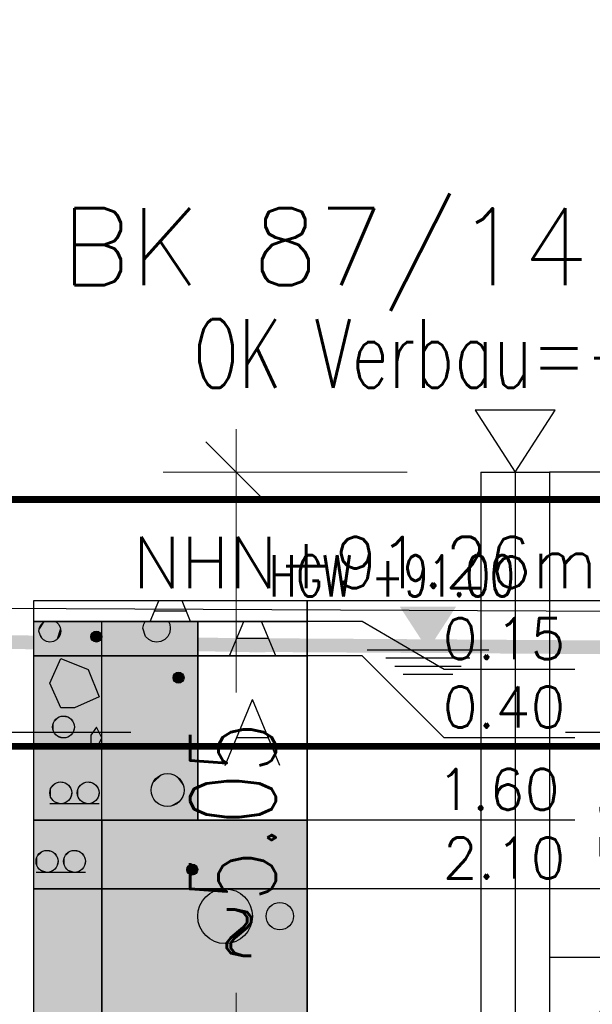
# Model space of a CAD drawing. Header units: metres. Extents: x 3458045 to 3462392, y 5482308 to 5484762.
# Tile 198 of 256: x 3460015.26 to 3460019.44, y 5483998.1 to 5484005.29. Entities that reach past the tile are written whole.
import ezdxf
from ezdxf.enums import TextEntityAlignment as Align

# ---------------------------------------------------------------- set-up
doc = ezdxf.new("R2010")
doc.units = ezdxf.units.M
doc.header["$PDMODE"] = 3
doc.header["$PDSIZE"] = 0.1
for name, pattern in [('AUSGEZOGEN', [2, 1, 1]), ('VERDECKT', [9.525, 6.35, -3.175]), ('VERDECKT2', [4.7625, 3.175, -1.5875])]:
    doc.linetypes.add(name, pattern=pattern)
doc.layers.get('0').update_dxf_attribs({"linetype": 'CONTINUOUS'})
doc.layers.get('DEFPOINTS').update_dxf_attribs({"linetype": 'CONTINUOUS'})
for name, color, linetype in [('-SP_VERM', 1, 'CONTINUOUS'), ('BAUER_BK 2014', 1, 'CONTINUOUS'), ('SP_BAUGRUBE-Schottertragschicht-Sohle', 7, 'AUSGEZOGEN'), ('SP_BAUGRUBE-TEXT', 210, 'AUSGEZOGEN'), ('SP_BAUGRUBE-UWB-Sohle', 1, 'AUSGEZOGEN'), ('SP_BAUGRUBE-VERBAU', 210, 'AUSGEZOGEN'), ('SP_Bestand_HK', 250, 'CONTINUOUS'), ('SP_Bestand_Text', 250, 'CONTINUOUS'), ('SP_GELÄNDE-BESTAND', 251, 'CONTINUOUS'), ('SP_GRADIENTE', 3, 'CONTINUOUS'), ('SP_HW10', 170, 'VERDECKT'), ('SP_HW100', 170, 'VERDECKT'), ('SP_VERM', 1, 'CONTINUOUS')]:
    doc.layers.add(name, color=color, linetype=linetype)
doc.layers.add('SP_Höhenplan-Beschriftung-Linien', color=2, linetype='CONTINUOUS', lineweight=25)
doc.styles.add('ROMANS', font='ROMANS')
doc.styles.add('SP_F', font='romans.shx', dxfattribs={"width": 0.7, "bigfont": 'sp_f.shx'})
doc.linetypes.add('ZICKZACK', pattern='A,0.00254,-5.08,[131,ltypeshp.shx,S=5.08,R=0,X=-5.08,Y=0],-10.16,[131,ltypeshp.shx,S=5.08,R=180,X=5.08,Y=0],-5.08', length=20.32254)
doc.dimstyles.new('SOFI18$0', dxfattribs={"dimtxt": 1.8, "dimasz": 0.18, "dimexe": 0.9, "dimexo": 0.625, "dimgap": 0.486, "dimtad": 1, "dimdec": 3, "dimrnd": 0.001, "dimzin": 1, "dimdsep": 46, "dimtxsty": 'SP_F', "dimblk1": 'SOF_BEMSTR1', "dimblk2": 'SOF_BEMSTR2', "dimsah": 1, "dimcen": 1.8, "dimse1": 1, "dimse2": 1, "dimclrd": 1, "dimclre": 1, "dimclrt": 7, "dimaunit": 2, "dimazin": 0, "dimtfac": 1, "dimtdec": 3, "dimtmove": 0, "dimatfit": 3, "dimfxl": 1, "dimtolj": 1, "dimtzin": 0, "dimlwd": 0, "dimlwe": 0, "dimarcsym": 0})
doc.dimstyles.new('SOFI25$0', dxfattribs={"dimtxt": 2.5, "dimasz": 0.25, "dimexe": 0.9, "dimexo": 0.625, "dimgap": 0.675, "dimtad": 1, "dimdec": 3, "dimrnd": 0.001, "dimzin": 1, "dimdsep": 46, "dimtxsty": 'SP_F', "dimblk1": 'SOF_BEMSTR1', "dimblk2": 'SOF_BEMSTR2', "dimsah": 1, "dimcen": 2.5, "dimse1": 1, "dimse2": 1, "dimclrd": 1, "dimclre": 1, "dimclrt": 1, "dimaunit": 2, "dimadec": 3, "dimazin": 0, "dimtfac": 1, "dimtdec": 3, "dimtmove": 0, "dimatfit": 3, "dimfxl": 1, "dimtolj": 1, "dimtzin": 0, "dimlwd": 0, "dimlwe": 0, "dimarcsym": 0})

# ---------------------------------------------------------------- blocks, each defined once
blk = doc.blocks.new('HGW')
at = {"layer": 'SP_Bestand_HK'}
for points in [[(-0.493, 0), (0.493, 0)], [(-0.3407, -0.0664), (0.3407, -0.0664)], [(-0.2692, -0.1328), (0.2692, -0.1328)], [(-0.201, -0.1993), (0.201, -0.1993)]]:
    blk.add_lwpolyline(points, dxfattribs=at)
blk = doc.blocks.new('SOF_LEVELMARK_RAW')
at = {"color": 0, "linetype": 'Continuous'}
blk.add_solid([(0, 0), (0.65, 1), (-0.65, 1)], dxfattribs=at)
blk = doc.blocks.new('SOF_LEVELMARK_FINISHED')
at = {"color": 0, "linetype": 'Continuous'}
for p, q in [((0, 0), (-0.65, 1)), ((-0.65, 1), (0.65, 1)), ((0.65, 1), (0, 0))]:
    blk.add_line(p, q, dxfattribs=at)
blk = doc.blocks.new('SOF_BEMSTR2')
at = {"color": 0, "linetype": 'ByBlock', "lineweight": -2}
for p, q in [((0, -20), (0, 8.5)), ((3.535, 3.535), (-3.535, -3.535)), ((-5, 0), (5, 0))]:
    blk.add_line(p, q, dxfattribs=at)
blk = doc.blocks.new('SOF_BEMSTR1')
at = {"color": 0, "linetype": 'ByBlock', "lineweight": -2}
for p, q in [((0, 20), (0, -8.5)), ((3.535, 3.535), (-3.535, -3.535)), ((-5, 0), (5, 0))]:
    blk.add_line(p, q, dxfattribs=at)
blk = doc.blocks.new('*D315')
at = {"layer": '-SP_VERM', "color": 1, "linetype": 'AUSGEZOGEN', "lineweight": 0, "transparency": 16777216}
for p, q in [((3460016.8374, 5484001.9248), (3460016.8374, 5484000.379)), ((3460016.8374, 5483997.0093), (3460016.8374, 5483998.1873))]:
    blk.add_line(p, q, dxfattribs=at)
at = {"layer": 'DEFPOINTS', "color": 0, "linetype": 'AUSGEZOGEN', "transparency": 16777216}
for p in [(3460018.907, 5484001.9873), (3460016.8374, 5483996.9468), (3460018.907, 5483996.9468)]:
    blk.add_point(p, dxfattribs=at)
at = {"layer": '-SP_VERM', "color": 1, "linetype": 'AUSGEZOGEN', "lineweight": 0, "transparency": 16777216, "xscale": 0.0625, "yscale": 0.0625, "zscale": 0.0625}
for name, p, rotation in [('SOF_BEMSTR2', (3460016.8374, 5484001.9873), 90), ('SOF_BEMSTR1', (3460016.8374, 5483996.9468), 270)]:
    blk.add_blockref(name, p, dxfattribs=dict(at, rotation=rotation))
at = {"layer": '-SP_VERM', "color": 1, "linetype": 'AUSGEZOGEN', "transparency": 16777216, "insert": (3460016.8142, 5483999.2832), "char_height": 0.625, "attachment_point": 5, "rotation": 90, "style": 'SP_F'}
blk.add_mtext('\\A1;\\A1;~5.05', dxfattribs=at)
blk = doc.blocks.new('*D331')
at = {"layer": 'DEFPOINTS', "color": 0, "linetype": 'AUSGEZOGEN', "transparency": 16777216}
for p in [(3460020.0721, 5483998.9468), (3460020.2317, 5483998.9468), (3460020.2317, 5483998.4468)]:
    blk.add_point(p, dxfattribs=at)
at = {"layer": 'SP_VERM', "color": 1, "linetype": 'AUSGEZOGEN', "lineweight": 0, "transparency": 16777216}
for p, q in [((3460020.0721, 5483998.9468), (3460020.0721, 5483999.7898)), ((3460020.0721, 5483998.4918), (3460020.0721, 5483998.9018))]:
    blk.add_line(p, q, dxfattribs=at)
at = {"layer": 'SP_VERM', "color": 1, "linetype": 'AUSGEZOGEN', "lineweight": 0, "transparency": 16777216, "xscale": 0.0450000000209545, "yscale": 0.0450000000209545, "zscale": 0.0450000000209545}
for name, p, rotation in [('SOF_BEMSTR2', (3460020.0721, 5483998.9468), 90), ('SOF_BEMSTR1', (3460020.0721, 5483998.4468), 270)]:
    blk.add_blockref(name, p, dxfattribs=dict(at, rotation=rotation))
at = {"layer": 'SP_VERM', "color": 7, "linetype": 'AUSGEZOGEN', "transparency": 16777216, "insert": (3460019.7256, 5483999.3908), "char_height": 0.45, "attachment_point": 5, "rotation": 90, "style": 'SP_F'}
blk.add_mtext('\\A1;\\A1;50{\\H.7x;\\S^ ;}', dxfattribs=at)
blk = doc.blocks.new('*D332')
at = {"layer": 'DEFPOINTS', "color": 0, "linetype": 'AUSGEZOGEN', "transparency": 16777216}
for p in [(3460020.2317, 5483998.4468), (3460020.0721, 5483996.9468), (3460020.2317, 5483996.9468)]:
    blk.add_point(p, dxfattribs=at)
at = {"layer": 'SP_VERM', "color": 1, "linetype": 'AUSGEZOGEN', "lineweight": 0, "transparency": 16777216}
blk.add_line((3460020.0721, 5483998.4018), (3460020.0721, 5483996.9918), dxfattribs=at)
at = {"layer": 'SP_VERM', "color": 1, "linetype": 'AUSGEZOGEN', "lineweight": 0, "transparency": 16777216, "xscale": 0.0450000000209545, "yscale": 0.0450000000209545, "zscale": 0.0450000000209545}
for name, p, rotation in [('SOF_BEMSTR2', (3460020.0721, 5483998.4468), 90), ('SOF_BEMSTR1', (3460020.0721, 5483996.9468), 270)]:
    blk.add_blockref(name, p, dxfattribs=dict(at, rotation=rotation))
at = {"layer": 'SP_VERM', "color": 7, "linetype": 'AUSGEZOGEN', "transparency": 16777216, "insert": (3460019.7256, 5483997.6968), "char_height": 0.45, "attachment_point": 5, "rotation": 90, "style": 'SP_F'}
blk.add_mtext('\\A1;\\A1;1.50{\\H.7x;\\S^ ;}', dxfattribs=at)

msp = doc.modelspace()

# ---------------------------------------------------------------- linework, layer by layer
at = {"color": 1}
for p, q in [((3460019.2986, 5483998.4468), (3460019.1256, 5483998.4468)), ((3460019.1256, 5483998.4468), (3460019.1256, 5483996.9468))]:
    msp.add_line(p, q, dxfattribs=at)
at = {"layer": 'BAUER_BK 2014', "color": 7, "linetype": 'Continuous'}
for points in [[(3460017.3572, 5484000.8971), (3460017.3572, 5484001.0471), (3460015.3572, 5484001.0471), (3460015.3572, 5484000.8971), (3460017.3572, 5484000.8971)], [(3460017.3572, 5484000.8971), (3460017.3572, 5484001.0471), (3460015.3572, 5484001.0471), (3460015.3572, 5484000.8971), (3460017.3572, 5484000.8971)], [(3460020.3572, 5484001.0471), (3460015.3572, 5484001.0471)], [(3460015.3572, 5484001.0471), (3460015.3572, 5483986.0471)], [(3460016.2092, 5484000.8971), (3460016.2732, 5484001.0471)], [(3460016.5052, 5484000.8971), (3460016.4432, 5484001.0471)], [(3460017.3572, 5484001.0471), (3460017.3572, 5483986.0471)], [(3460016.4772, 5484000.9721), (3460016.2372, 5484000.9721)], [(3460016.5572, 5484000.6471), (3460016.5572, 5484000.8971), (3460015.3572, 5484000.8971), (3460015.3572, 5484000.6471), (3460016.5572, 5484000.6471)], [(3460015.3572, 5484000.8971), (3460017.3572, 5484000.8971)], [(3460015.3972, 5484000.8271), (3460015.4012, 5484000.8519), (3460015.4132, 5484000.8741), (3460015.4312, 5484000.8919), (3460015.4412, 5484000.8971), (3460015.5152, 5484000.8971), (3460015.5252, 5484000.8919), (3460015.5432, 5484000.8741), (3460015.5532, 5484000.8519), (3460015.5572, 5484000.8271), (3460015.5532, 5484000.8023), (3460015.5432, 5484000.7801), (3460015.5252, 5484000.7623), (3460015.5032, 5484000.7511), (3460015.4772, 5484000.7471), (3460015.4532, 5484000.7511), (3460015.4312, 5484000.7623), (3460015.4132, 5484000.7801), (3460015.3972, 5484000.8271)], [(3460016.1572, 5484000.8471), (3460016.1632, 5484000.8781), (3460016.1732, 5484000.8971), (3460016.3432, 5484000.8971), (3460016.3532, 5484000.8781), (3460016.3572, 5484000.8471), (3460016.3532, 5484000.8161), (3460016.3392, 5484000.7883), (3460016.3172, 5484000.7661), (3460016.2892, 5484000.7519), (3460016.2572, 5484000.7471), (3460016.2272, 5484000.7519), (3460016.1992, 5484000.7661), (3460016.1772, 5484000.7883), (3460016.1572, 5484000.8471)], [(3460017.3572, 5484000.6471), (3460017.3572, 5484000.8971), (3460016.5572, 5484000.8971), (3460016.5572, 5484000.6471), (3460017.3572, 5484000.6471)], [(3460016.7892, 5484000.6471), (3460016.8932, 5484000.8971)], [(3460017.1272, 5484000.6471), (3460017.0232, 5484000.8971)], [(3460019.3105, 5484000.5479), (3460018.3572, 5484000.5479), (3460017.7572, 5484000.8971), (3460017.3572, 5484000.8971)], [(3460017.0772, 5484000.7721), (3460016.8372, 5484000.7721)], [(3460016.5572, 5483999.4471), (3460016.5572, 5484000.6471), (3460015.3572, 5484000.6471), (3460015.3572, 5483999.4471), (3460016.5572, 5483999.4471)], [(3460015.3572, 5484000.6471), (3460017.3572, 5484000.6471)], [(3460015.4772, 5484000.4471), (3460015.5572, 5484000.6271)], [(3460015.5572, 5484000.6271), (3460015.7572, 5484000.5471)], [(3460017.3572, 5483999.4471), (3460017.3572, 5484000.6471), (3460016.5572, 5484000.6471), (3460016.5572, 5483999.4471), (3460017.3572, 5483999.4471)], [(3460019.3105, 5484000.0487), (3460018.3572, 5484000.0487), (3460017.7572, 5484000.6471), (3460017.3572, 5484000.6471)], [(3460015.7572, 5484000.5471), (3460015.8372, 5484000.3471)], [(3460015.5572, 5484000.2671), (3460015.4772, 5484000.4471)], [(3460015.8372, 5484000.3471), (3460015.6572, 5484000.2671)], [(3460015.6572, 5484000.2671), (3460015.5572, 5484000.2671)], [(3460016.7572, 5483999.8471), (3460016.9572, 5484000.3271)], [(3460017.1572, 5483999.8471), (3460016.9572, 5484000.3271)], [(3460015.8172, 5484000.1271), (3460015.7772, 5484000.0671)], [(3460015.8572, 5484000.0471), (3460015.8172, 5484000.1271)], [(3460015.7772, 5484000.0671), (3460015.7772, 5484000.0071)], [(3460015.7772, 5484000.0071), (3460015.8172, 5483999.9671)], [(3460015.8172, 5483999.9671), (3460015.8572, 5484000.0471)], [(3460017.0772, 5484000.0471), (3460016.8372, 5484000.0471)], [(3460015.8372, 5483999.5671), (3460015.4772, 5483999.5671)], [(3460017.3572, 5483998.9471), (3460017.3572, 5483999.4471), (3460015.3572, 5483999.4471), (3460015.3572, 5483998.9471), (3460017.3572, 5483998.9471)], [(3460015.3572, 5483999.4471), (3460017.3572, 5483999.4471)], [(3460019.3105, 5483999.4471), (3460018.3572, 5483999.4471), (3460017.7572, 5483999.4471), (3460017.3572, 5483999.4471)], [(3460015.7372, 5483999.0671), (3460015.3772, 5483999.0671)], [(3460017.3572, 5483997.0471), (3460017.3572, 5483998.9471), (3460015.3572, 5483998.9471), (3460015.3572, 5483997.0471), (3460017.3572, 5483997.0471)], [(3460015.3572, 5483998.9471), (3460017.3572, 5483998.9471)], [(3460019.3105, 5483998.9471), (3460018.3572, 5483998.9471), (3460017.7572, 5483998.9471), (3460017.3572, 5483998.9471)]]:
    msp.add_lwpolyline(points, dxfattribs=at)
at = {"layer": 'BAUER_BK 2014', "color": 50, "linetype": 'Continuous'}
for points in [[(3460016.5572, 5484000.6471), (3460016.5572, 5484000.8971), (3460015.3572, 5484000.8971), (3460015.3572, 5484000.6471), (3460016.5572, 5484000.6471)], [(3460017.3572, 5483997.0471), (3460017.3572, 5483998.9471), (3460015.8572, 5483998.9471), (3460015.8572, 5483997.0471), (3460017.3572, 5483997.0471)]]:
    msp.add_lwpolyline(points, dxfattribs=at)
at = {"layer": 'BAUER_BK 2014', "color": 30, "linetype": 'Continuous'}
for points in [[(3460015.8572, 5484000.6471), (3460015.8572, 5484000.8971), (3460015.3572, 5484000.8971), (3460015.3572, 5484000.6471), (3460015.8572, 5484000.6471)], [(3460016.5572, 5483999.4471), (3460016.5572, 5484000.6471), (3460015.3572, 5484000.6471), (3460015.3572, 5483999.4471), (3460016.5572, 5483999.4471)], [(3460017.3572, 5483998.9471), (3460017.3572, 5483999.4471), (3460015.8572, 5483999.4471), (3460015.8572, 5483998.9471), (3460017.3572, 5483998.9471)], [(3460015.8572, 5483997.0471), (3460015.8572, 5483998.9471), (3460015.3572, 5483998.9471), (3460015.3572, 5483997.0471), (3460015.8572, 5483997.0471)]]:
    msp.add_lwpolyline(points, dxfattribs=at)
at = {"layer": 'BAUER_BK 2014', "color": 62, "linetype": 'Continuous'}
for points in [[(3460015.8572, 5483999.4471), (3460015.8572, 5484000.6471), (3460015.3572, 5484000.6471), (3460015.3572, 5483999.4471), (3460015.8572, 5483999.4471)], [(3460015.8572, 5483998.9471), (3460015.8572, 5483999.4471), (3460015.3572, 5483999.4471), (3460015.3572, 5483998.9471), (3460015.8572, 5483998.9471)]]:
    msp.add_lwpolyline(points, dxfattribs=at)
at = {"layer": 'BAUER_BK 2014', "color": 7, "linetype": 'Continuous'}
for centre, radius in [((3460015.8172, 5484000.7871), 0.04), ((3460016.4172, 5484000.4871), 0.04), ((3460015.5772, 5484000.1271), 0.08), ((3460016.3372, 5483999.6671), 0.12), ((3460015.5572, 5483999.6471), 0.08), ((3460015.7572, 5483999.6471), 0.08), ((3460015.4572, 5483999.1471), 0.08), ((3460015.6572, 5483999.1471), 0.08), ((3460016.5172, 5483999.0871), 0.04), ((3460016.7572, 5483998.7471), 0.2), ((3460017.1572, 5483998.7471), 0.1)]:
    msp.add_circle(centre, radius, dxfattribs=at)
at = {"layer": 'BAUER_BK 2014', "color": 50, "linetype": 'Continuous'}
for points in [[(3460016.5572, 5484000.6471), (3460016.5572, 5484000.8971), (3460015.3572, 5484000.6471), (3460015.3572, 5484000.8971)], [(3460017.3572, 5483997.0471), (3460017.3572, 5483998.9471), (3460015.8572, 5483997.0471), (3460015.8572, 5483998.9471)]]:
    msp.add_solid(points, dxfattribs=at)
at = {"layer": 'BAUER_BK 2014', "color": 30, "linetype": 'Continuous'}
for points in [[(3460015.8572, 5484000.6471), (3460015.8572, 5484000.8971), (3460015.3572, 5484000.6471), (3460015.3572, 5484000.8971)], [(3460016.5572, 5483999.4471), (3460016.5572, 5484000.6471), (3460015.3572, 5483999.4471), (3460015.3572, 5484000.6471)], [(3460017.3572, 5483998.9471), (3460017.3572, 5483999.4471), (3460015.8572, 5483998.9471), (3460015.8572, 5483999.4471)], [(3460015.8572, 5483997.0471), (3460015.8572, 5483998.9471), (3460015.3572, 5483997.0471), (3460015.3572, 5483998.9471)]]:
    msp.add_solid(points, dxfattribs=at)
at = {"layer": 'BAUER_BK 2014', "color": 7, "linetype": 'Continuous'}
for points in [[(3460015.3972, 5484000.8271), (3460015.4132, 5484000.8741), (3460015.4412, 5484000.8971)], [(3460015.4312, 5484000.7623), (3460015.3972, 5484000.8271), (3460015.4412, 5484000.8971)], [(3460015.3972, 5484000.8271), (3460015.4012, 5484000.8519), (3460015.4132, 5484000.8741)], [(3460015.4132, 5484000.8741), (3460015.4312, 5484000.8919), (3460015.4412, 5484000.8971)], [(3460015.4412, 5484000.8971), (3460015.5252, 5484000.7623), (3460015.4312, 5484000.7623)], [(3460015.4412, 5484000.8971), (3460015.5152, 5484000.8971), (3460015.5252, 5484000.8919)], [(3460015.4412, 5484000.8971), (3460015.5252, 5484000.8919), (3460015.5532, 5484000.8519)], [(3460015.4412, 5484000.8971), (3460015.5532, 5484000.8519), (3460015.5252, 5484000.7623)], [(3460015.5252, 5484000.8919), (3460015.5432, 5484000.8741), (3460015.5532, 5484000.8519)], [(3460015.5532, 5484000.8519), (3460015.5532, 5484000.8023), (3460015.5252, 5484000.7623)], [(3460015.5532, 5484000.8519), (3460015.5572, 5484000.8271), (3460015.5532, 5484000.8023)], [(3460015.4312, 5484000.7623), (3460015.4132, 5484000.7801), (3460015.3972, 5484000.8271)], [(3460015.5532, 5484000.8023), (3460015.5432, 5484000.7801), (3460015.5252, 5484000.7623)], [(3460015.7772, 5484000.7871), (3460015.7792, 5484000.7955), (3460015.7812, 5484000.8033)], [(3460015.7812, 5484000.7709), (3460015.7772, 5484000.7871), (3460015.7812, 5484000.8033)], [(3460015.7812, 5484000.8033), (3460015.7912, 5484000.8169), (3460015.8052, 5484000.8251)], [(3460015.7812, 5484000.8033), (3460015.8052, 5484000.8251), (3460015.8372, 5484000.8217)], [(3460015.7912, 5484000.7573), (3460015.7812, 5484000.8033), (3460015.8372, 5484000.8217)], [(3460015.7812, 5484000.8033), (3460015.7852, 5484000.8107), (3460015.7912, 5484000.8169)], [(3460015.7912, 5484000.7573), (3460015.7812, 5484000.7709), (3460015.7812, 5484000.8033)], [(3460015.7912, 5484000.7573), (3460015.7852, 5484000.7635), (3460015.7812, 5484000.7709)], [(3460015.7912, 5484000.8169), (3460015.7972, 5484000.8217), (3460015.8052, 5484000.8251)], [(3460015.8372, 5484000.8217), (3460015.8512, 5484000.7635), (3460015.7912, 5484000.7573)], [(3460015.8052, 5484000.8251), (3460015.8132, 5484000.8269), (3460015.8212, 5484000.8269)], [(3460015.8052, 5484000.8251), (3460015.8212, 5484000.8269), (3460015.8372, 5484000.8217)], [(3460015.8212, 5484000.8269), (3460015.8312, 5484000.8251), (3460015.8372, 5484000.8217)], [(3460015.8372, 5484000.8217), (3460015.8452, 5484000.8169), (3460015.8512, 5484000.8107)], [(3460015.8372, 5484000.8217), (3460015.8512, 5484000.8107), (3460015.8572, 5484000.7955)], [(3460015.8372, 5484000.8217), (3460015.8572, 5484000.7955), (3460015.8512, 5484000.7635)], [(3460015.8512, 5484000.8107), (3460015.8552, 5484000.8033), (3460015.8572, 5484000.7955)], [(3460015.8572, 5484000.7955), (3460015.8572, 5484000.7787), (3460015.8512, 5484000.7635)], [(3460015.8572, 5484000.7787), (3460015.8552, 5484000.7709), (3460015.8512, 5484000.7635)], [(3460015.8572, 5484000.7955), (3460015.8572, 5484000.7871), (3460015.8572, 5484000.7787)], [(3460015.4772, 5484000.7471), (3460015.4532, 5484000.7511), (3460015.4312, 5484000.7623)], [(3460015.5252, 5484000.7623), (3460015.4772, 5484000.7471), (3460015.4312, 5484000.7623)], [(3460015.5252, 5484000.7623), (3460015.5032, 5484000.7511), (3460015.4772, 5484000.7471)], [(3460015.8512, 5484000.7635), (3460015.8212, 5484000.7473), (3460015.7912, 5484000.7573)], [(3460015.8052, 5484000.7491), (3460015.7972, 5484000.7525), (3460015.7912, 5484000.7573)], [(3460015.8212, 5484000.7473), (3460015.8052, 5484000.7491), (3460015.7912, 5484000.7573)], [(3460015.8212, 5484000.7473), (3460015.8132, 5484000.7473), (3460015.8052, 5484000.7491)], [(3460015.8512, 5484000.7635), (3460015.8372, 5484000.7525), (3460015.8212, 5484000.7473)], [(3460015.8372, 5484000.7525), (3460015.8312, 5484000.7491), (3460015.8212, 5484000.7473)], [(3460015.8512, 5484000.7635), (3460015.8452, 5484000.7573), (3460015.8372, 5484000.7525)], [(3460016.3772, 5484000.4871), (3460016.3792, 5484000.4955), (3460016.3812, 5484000.5033)], [(3460016.3812, 5484000.4709), (3460016.3772, 5484000.4871), (3460016.3812, 5484000.5033)], [(3460016.3812, 5484000.5033), (3460016.3912, 5484000.5169), (3460016.4052, 5484000.5251)], [(3460016.3812, 5484000.5033), (3460016.4052, 5484000.5251), (3460016.4372, 5484000.5217)], [(3460016.3912, 5484000.4573), (3460016.3812, 5484000.5033), (3460016.4372, 5484000.5217)], [(3460016.3812, 5484000.5033), (3460016.3852, 5484000.5107), (3460016.3912, 5484000.5169)], [(3460016.3912, 5484000.4573), (3460016.3812, 5484000.4709), (3460016.3812, 5484000.5033)], [(3460016.3912, 5484000.5169), (3460016.3972, 5484000.5217), (3460016.4052, 5484000.5251)], [(3460016.4372, 5484000.5217), (3460016.4512, 5484000.4635), (3460016.3912, 5484000.4573)], [(3460016.4052, 5484000.5251), (3460016.4132, 5484000.5269), (3460016.4212, 5484000.5269)], [(3460016.4052, 5484000.5251), (3460016.4212, 5484000.5269), (3460016.4372, 5484000.5217)], [(3460016.4212, 5484000.5269), (3460016.4312, 5484000.5251), (3460016.4372, 5484000.5217)], [(3460016.4372, 5484000.5217), (3460016.4452, 5484000.5169), (3460016.4512, 5484000.5107)], [(3460016.4372, 5484000.5217), (3460016.4512, 5484000.5107), (3460016.4572, 5484000.4955)], [(3460016.4372, 5484000.5217), (3460016.4572, 5484000.4955), (3460016.4512, 5484000.4635)], [(3460016.4512, 5484000.5107), (3460016.4552, 5484000.5033), (3460016.4572, 5484000.4955)], [(3460016.4572, 5484000.4955), (3460016.4572, 5484000.4787), (3460016.4512, 5484000.4635)], [(3460016.4572, 5484000.4955), (3460016.4572, 5484000.4871), (3460016.4572, 5484000.4787)], [(3460016.3912, 5484000.4573), (3460016.3852, 5484000.4635), (3460016.3812, 5484000.4709)], [(3460016.4512, 5484000.4635), (3460016.4212, 5484000.4473), (3460016.3912, 5484000.4573)], [(3460016.4052, 5484000.4491), (3460016.3972, 5484000.4525), (3460016.3912, 5484000.4573)], [(3460016.4212, 5484000.4473), (3460016.4052, 5484000.4491), (3460016.3912, 5484000.4573)], [(3460016.4212, 5484000.4473), (3460016.4132, 5484000.4473), (3460016.4052, 5484000.4491)], [(3460016.4512, 5484000.4635), (3460016.4372, 5484000.4525), (3460016.4212, 5484000.4473)], [(3460016.4372, 5484000.4525), (3460016.4312, 5484000.4491), (3460016.4212, 5484000.4473)], [(3460016.4512, 5484000.4635), (3460016.4452, 5484000.4573), (3460016.4372, 5484000.4525)], [(3460016.4572, 5484000.4787), (3460016.4552, 5484000.4709), (3460016.4512, 5484000.4635)], [(3460015.5052, 5484000.1597), (3460015.5252, 5484000.1865), (3460015.5532, 5484000.2031)], [(3460015.5052, 5484000.1597), (3460015.5532, 5484000.2031), (3460015.6172, 5484000.1963)], [(3460015.5252, 5484000.0677), (3460015.5052, 5484000.1597), (3460015.6172, 5484000.1963)], [(3460015.5252, 5484000.1865), (3460015.5372, 5484000.1963), (3460015.5532, 5484000.2031)], [(3460015.6172, 5484000.1963), (3460015.6432, 5484000.0801), (3460015.5252, 5484000.0677)], [(3460015.5532, 5484000.2031), (3460015.5692, 5484000.2067), (3460015.5872, 5484000.2067)], [(3460015.5532, 5484000.2031), (3460015.5872, 5484000.2067), (3460015.6172, 5484000.1963)], [(3460015.5872, 5484000.2067), (3460015.6032, 5484000.2031), (3460015.6172, 5484000.1963)], [(3460015.6172, 5484000.1963), (3460015.6312, 5484000.1865), (3460015.6432, 5484000.1741)], [(3460015.6172, 5484000.1963), (3460015.6432, 5484000.1741), (3460015.6572, 5484000.1437)], [(3460015.6172, 5484000.1963), (3460015.6572, 5484000.1437), (3460015.6432, 5484000.0801)], [(3460015.4972, 5484000.1271), (3460015.4992, 5484000.1437), (3460015.5052, 5484000.1597)], [(3460015.5052, 5484000.0945), (3460015.4972, 5484000.1271), (3460015.5052, 5484000.1597)], [(3460015.5052, 5484000.1597), (3460015.5132, 5484000.1741), (3460015.5252, 5484000.1865)], [(3460015.5252, 5484000.0677), (3460015.5052, 5484000.0945), (3460015.5052, 5484000.1597)], [(3460015.6432, 5484000.1741), (3460015.6512, 5484000.1597), (3460015.6572, 5484000.1437)], [(3460015.6572, 5484000.1437), (3460015.6572, 5484000.1105), (3460015.6432, 5484000.0801)], [(3460015.6572, 5484000.1437), (3460015.6572, 5484000.1271), (3460015.6572, 5484000.1105)], [(3460015.5252, 5484000.0677), (3460015.5132, 5484000.0801), (3460015.5052, 5484000.0945)], [(3460015.6432, 5484000.0801), (3460015.5872, 5484000.0475), (3460015.5252, 5484000.0677)], [(3460015.5532, 5484000.0511), (3460015.5372, 5484000.0579), (3460015.5252, 5484000.0677)], [(3460015.5872, 5484000.0475), (3460015.5532, 5484000.0511), (3460015.5252, 5484000.0677)], [(3460015.5872, 5484000.0475), (3460015.5692, 5484000.0475), (3460015.5532, 5484000.0511)], [(3460015.6432, 5484000.0801), (3460015.6172, 5484000.0579), (3460015.5872, 5484000.0475)], [(3460015.6172, 5484000.0579), (3460015.6032, 5484000.0511), (3460015.5872, 5484000.0475)], [(3460015.6432, 5484000.0801), (3460015.6312, 5484000.0677), (3460015.6172, 5484000.0579)], [(3460015.6572, 5484000.1105), (3460015.6512, 5484000.0945), (3460015.6432, 5484000.0801)], [(3460016.2292, 5483999.7159), (3460016.2572, 5483999.7563), (3460016.3012, 5483999.7813)], [(3460016.2292, 5483999.7159), (3460016.3012, 5483999.7813), (3460016.3972, 5483999.7711)], [(3460016.2572, 5483999.578), (3460016.2292, 5483999.7159), (3460016.3972, 5483999.7711)], [(3460016.2572, 5483999.7563), (3460016.2772, 5483999.7711), (3460016.3012, 5483999.7813)], [(3460016.3972, 5483999.7711), (3460016.4352, 5483999.5966), (3460016.2572, 5483999.578)], [(3460016.3012, 5483999.7813), (3460016.3252, 5483999.7865), (3460016.3512, 5483999.7865)], [(3460016.3012, 5483999.7813), (3460016.3512, 5483999.7865), (3460016.3972, 5483999.7711)], [(3460016.3512, 5483999.7865), (3460016.3752, 5483999.7813), (3460016.3972, 5483999.7711)], [(3460016.3972, 5483999.7711), (3460016.4192, 5483999.7563), (3460016.4352, 5483999.7377)], [(3460016.3972, 5483999.7711), (3460016.4352, 5483999.7377), (3460016.4552, 5483999.6921)], [(3460016.3972, 5483999.7711), (3460016.4552, 5483999.6921), (3460016.4352, 5483999.5966)], [(3460015.4852, 5483999.6797), (3460015.5052, 5483999.7066), (3460015.5332, 5483999.7232)], [(3460015.4852, 5483999.6797), (3460015.5332, 5483999.7232), (3460015.5972, 5483999.7164)], [(3460015.5052, 5483999.5877), (3460015.4852, 5483999.6797), (3460015.5972, 5483999.7164)], [(3460015.4852, 5483999.6797), (3460015.4932, 5483999.6942), (3460015.5052, 5483999.7066)], [(3460015.5052, 5483999.7066), (3460015.5172, 5483999.7164), (3460015.5332, 5483999.7232)], [(3460015.5972, 5483999.7164), (3460015.6232, 5483999.6001), (3460015.5052, 5483999.5877)], [(3460015.5332, 5483999.7232), (3460015.5492, 5483999.7267), (3460015.5672, 5483999.7267)], [(3460015.5332, 5483999.7232), (3460015.5672, 5483999.7267), (3460015.5972, 5483999.7164)], [(3460015.5672, 5483999.7267), (3460015.5832, 5483999.7232), (3460015.5972, 5483999.7164)], [(3460015.5972, 5483999.7164), (3460015.6112, 5483999.7066), (3460015.6232, 5483999.6942)], [(3460015.5972, 5483999.7164), (3460015.6232, 5483999.6942), (3460015.6372, 5483999.6638)], [(3460015.5972, 5483999.7164), (3460015.6372, 5483999.6638), (3460015.6232, 5483999.6001)], [(3460015.6232, 5483999.6942), (3460015.6312, 5483999.6797), (3460015.6372, 5483999.6638)], [(3460015.6852, 5483999.6797), (3460015.7052, 5483999.7066), (3460015.7332, 5483999.7232)], [(3460015.6852, 5483999.6797), (3460015.7332, 5483999.7232), (3460015.7972, 5483999.7164)], [(3460015.7052, 5483999.5877), (3460015.6852, 5483999.6797), (3460015.7972, 5483999.7164)], [(3460015.6852, 5483999.6797), (3460015.6932, 5483999.6942), (3460015.7052, 5483999.7066)], [(3460015.7052, 5483999.7066), (3460015.7172, 5483999.7164), (3460015.7332, 5483999.7232)], [(3460015.7972, 5483999.7164), (3460015.8232, 5483999.6001), (3460015.7052, 5483999.5877)], [(3460015.7332, 5483999.7232), (3460015.7492, 5483999.7267), (3460015.7672, 5483999.7267)], [(3460015.7332, 5483999.7232), (3460015.7672, 5483999.7267), (3460015.7972, 5483999.7164)], [(3460015.7672, 5483999.7267), (3460015.7832, 5483999.7232), (3460015.7972, 5483999.7164)], [(3460015.7972, 5483999.7164), (3460015.8112, 5483999.7066), (3460015.8232, 5483999.6942)], [(3460015.7972, 5483999.7164), (3460015.8232, 5483999.6942), (3460015.8372, 5483999.6638)], [(3460015.7972, 5483999.7164), (3460015.8372, 5483999.6638), (3460015.8232, 5483999.6001)], [(3460015.8232, 5483999.6942), (3460015.8312, 5483999.6797), (3460015.8372, 5483999.6638)], [(3460016.2172, 5483999.6671), (3460016.2212, 5483999.6921), (3460016.2292, 5483999.7159)], [(3460016.2292, 5483999.6183), (3460016.2172, 5483999.6671), (3460016.2292, 5483999.7159)], [(3460016.2292, 5483999.7159), (3460016.2412, 5483999.7377), (3460016.2572, 5483999.7563)], [(3460016.2572, 5483999.578), (3460016.2292, 5483999.6183), (3460016.2292, 5483999.7159)], [(3460016.4352, 5483999.7377), (3460016.4472, 5483999.7159), (3460016.4552, 5483999.6921)], [(3460016.4552, 5483999.6921), (3460016.4552, 5483999.6422), (3460016.4352, 5483999.5966)], [(3460016.4552, 5483999.6921), (3460016.4572, 5483999.6671), (3460016.4552, 5483999.6422)], [(3460015.4772, 5483999.6471), (3460015.4792, 5483999.6638), (3460015.4852, 5483999.6797)], [(3460015.4852, 5483999.6146), (3460015.4772, 5483999.6471), (3460015.4852, 5483999.6797)], [(3460015.5052, 5483999.5877), (3460015.4852, 5483999.6146), (3460015.4852, 5483999.6797)], [(3460015.6372, 5483999.6638), (3460015.6372, 5483999.6305), (3460015.6232, 5483999.6001)], [(3460015.6372, 5483999.6305), (3460015.6312, 5483999.6146), (3460015.6232, 5483999.6001)], [(3460015.6372, 5483999.6638), (3460015.6372, 5483999.6471), (3460015.6372, 5483999.6305)], [(3460015.6772, 5483999.6471), (3460015.6792, 5483999.6638), (3460015.6852, 5483999.6797)], [(3460015.6852, 5483999.6146), (3460015.6772, 5483999.6471), (3460015.6852, 5483999.6797)], [(3460015.7052, 5483999.5877), (3460015.6852, 5483999.6146), (3460015.6852, 5483999.6797)], [(3460015.8372, 5483999.6638), (3460015.8372, 5483999.6305), (3460015.8232, 5483999.6001)], [(3460015.8372, 5483999.6305), (3460015.8312, 5483999.6146), (3460015.8232, 5483999.6001)], [(3460015.8372, 5483999.6638), (3460015.8372, 5483999.6471), (3460015.8372, 5483999.6305)], [(3460016.2572, 5483999.578), (3460016.2412, 5483999.5966), (3460016.2292, 5483999.6183)], [(3460016.4552, 5483999.6422), (3460016.4472, 5483999.6183), (3460016.4352, 5483999.5966)], [(3460015.5052, 5483999.5877), (3460015.4932, 5483999.6001), (3460015.4852, 5483999.6146)], [(3460015.6232, 5483999.6001), (3460015.5672, 5483999.5676), (3460015.5052, 5483999.5877)], [(3460015.5332, 5483999.5711), (3460015.5172, 5483999.5779), (3460015.5052, 5483999.5877)], [(3460015.5672, 5483999.5676), (3460015.5332, 5483999.5711), (3460015.5052, 5483999.5877)], [(3460015.5672, 5483999.5676), (3460015.5492, 5483999.5676), (3460015.5332, 5483999.5711)], [(3460015.6232, 5483999.6001), (3460015.5972, 5483999.5779), (3460015.5672, 5483999.5676)], [(3460015.5972, 5483999.5779), (3460015.5832, 5483999.5711), (3460015.5672, 5483999.5676)], [(3460015.6232, 5483999.6001), (3460015.6112, 5483999.5877), (3460015.5972, 5483999.5779)], [(3460015.7052, 5483999.5877), (3460015.6932, 5483999.6001), (3460015.6852, 5483999.6146)], [(3460015.8232, 5483999.6001), (3460015.7672, 5483999.5676), (3460015.7052, 5483999.5877)], [(3460015.7332, 5483999.5711), (3460015.7172, 5483999.5779), (3460015.7052, 5483999.5877)], [(3460015.7672, 5483999.5676), (3460015.7332, 5483999.5711), (3460015.7052, 5483999.5877)], [(3460015.7672, 5483999.5676), (3460015.7492, 5483999.5676), (3460015.7332, 5483999.5711)], [(3460015.8232, 5483999.6001), (3460015.7972, 5483999.5779), (3460015.7672, 5483999.5676)], [(3460015.7972, 5483999.5779), (3460015.7832, 5483999.5711), (3460015.7672, 5483999.5676)], [(3460015.8232, 5483999.6001), (3460015.8112, 5483999.5877), (3460015.7972, 5483999.5779)], [(3460016.4352, 5483999.5966), (3460016.3512, 5483999.5478), (3460016.2572, 5483999.578)], [(3460016.3012, 5483999.553), (3460016.2772, 5483999.5632), (3460016.2572, 5483999.578)], [(3460016.3512, 5483999.5478), (3460016.3012, 5483999.553), (3460016.2572, 5483999.578)], [(3460016.3512, 5483999.5478), (3460016.3252, 5483999.5478), (3460016.3012, 5483999.553)], [(3460016.4352, 5483999.5966), (3460016.3972, 5483999.5632), (3460016.3512, 5483999.5478)], [(3460016.3972, 5483999.5632), (3460016.3752, 5483999.553), (3460016.3512, 5483999.5478)], [(3460016.4352, 5483999.5966), (3460016.4192, 5483999.578), (3460016.3972, 5483999.5632)], [(3460015.3852, 5483999.1797), (3460015.4052, 5483999.2066), (3460015.4332, 5483999.2232)], [(3460015.3852, 5483999.1797), (3460015.4332, 5483999.2232), (3460015.4972, 5483999.2164)], [(3460015.4052, 5483999.0877), (3460015.3852, 5483999.1797), (3460015.4972, 5483999.2164)], [(3460015.3852, 5483999.1797), (3460015.3932, 5483999.1942), (3460015.4052, 5483999.2066)], [(3460015.4052, 5483999.2066), (3460015.4172, 5483999.2164), (3460015.4332, 5483999.2232)], [(3460015.4972, 5483999.2164), (3460015.5232, 5483999.1001), (3460015.4052, 5483999.0877)], [(3460015.4332, 5483999.2232), (3460015.4492, 5483999.2267), (3460015.4672, 5483999.2267)], [(3460015.4332, 5483999.2232), (3460015.4672, 5483999.2267), (3460015.4972, 5483999.2164)], [(3460015.4672, 5483999.2267), (3460015.4832, 5483999.2232), (3460015.4972, 5483999.2164)], [(3460015.4972, 5483999.2164), (3460015.5112, 5483999.2066), (3460015.5232, 5483999.1942)], [(3460015.4972, 5483999.2164), (3460015.5232, 5483999.1942), (3460015.5372, 5483999.1638)], [(3460015.4972, 5483999.2164), (3460015.5372, 5483999.1638), (3460015.5232, 5483999.1001)], [(3460015.5232, 5483999.1942), (3460015.5312, 5483999.1797), (3460015.5372, 5483999.1638)], [(3460015.5852, 5483999.1797), (3460015.6052, 5483999.2066), (3460015.6332, 5483999.2232)], [(3460015.5852, 5483999.1797), (3460015.6332, 5483999.2232), (3460015.6972, 5483999.2164)], [(3460015.6052, 5483999.0877), (3460015.5852, 5483999.1797), (3460015.6972, 5483999.2164)], [(3460015.5852, 5483999.1797), (3460015.5932, 5483999.1942), (3460015.6052, 5483999.2066)], [(3460015.6052, 5483999.2066), (3460015.6172, 5483999.2164), (3460015.6332, 5483999.2232)], [(3460015.6972, 5483999.2164), (3460015.7232, 5483999.1001), (3460015.6052, 5483999.0877)], [(3460015.6332, 5483999.2232), (3460015.6492, 5483999.2267), (3460015.6672, 5483999.2267)], [(3460015.6332, 5483999.2232), (3460015.6672, 5483999.2267), (3460015.6972, 5483999.2164)], [(3460015.6672, 5483999.2267), (3460015.6832, 5483999.2232), (3460015.6972, 5483999.2164)], [(3460015.6972, 5483999.2164), (3460015.7112, 5483999.2066), (3460015.7232, 5483999.1942)], [(3460015.6972, 5483999.2164), (3460015.7232, 5483999.1942), (3460015.7372, 5483999.1638)], [(3460015.6972, 5483999.2164), (3460015.7372, 5483999.1638), (3460015.7232, 5483999.1001)], [(3460015.7232, 5483999.1942), (3460015.7312, 5483999.1797), (3460015.7372, 5483999.1638)], [(3460015.3772, 5483999.1471), (3460015.3792, 5483999.1638), (3460015.3852, 5483999.1797)], [(3460015.3852, 5483999.1146), (3460015.3772, 5483999.1471), (3460015.3852, 5483999.1797)], [(3460015.4052, 5483999.0877), (3460015.3852, 5483999.1146), (3460015.3852, 5483999.1797)], [(3460015.4052, 5483999.0877), (3460015.3932, 5483999.1001), (3460015.3852, 5483999.1146)], [(3460015.5372, 5483999.1638), (3460015.5372, 5483999.1305), (3460015.5232, 5483999.1001)], [(3460015.5372, 5483999.1305), (3460015.5312, 5483999.1146), (3460015.5232, 5483999.1001)], [(3460015.5372, 5483999.1638), (3460015.5372, 5483999.1471), (3460015.5372, 5483999.1305)], [(3460015.5772, 5483999.1471), (3460015.5792, 5483999.1638), (3460015.5852, 5483999.1797)], [(3460015.5852, 5483999.1146), (3460015.5772, 5483999.1471), (3460015.5852, 5483999.1797)], [(3460015.6052, 5483999.0877), (3460015.5852, 5483999.1146), (3460015.5852, 5483999.1797)], [(3460015.6052, 5483999.0877), (3460015.5932, 5483999.1001), (3460015.5852, 5483999.1146)], [(3460015.7372, 5483999.1638), (3460015.7372, 5483999.1305), (3460015.7232, 5483999.1001)], [(3460015.7372, 5483999.1305), (3460015.7312, 5483999.1146), (3460015.7232, 5483999.1001)], [(3460015.7372, 5483999.1638), (3460015.7372, 5483999.1471), (3460015.7372, 5483999.1305)], [(3460016.4812, 5483999.1034), (3460016.4912, 5483999.1169), (3460016.5052, 5483999.1252)], [(3460016.4812, 5483999.1034), (3460016.5052, 5483999.1252), (3460016.5372, 5483999.1218)], [(3460016.4912, 5483999.0574), (3460016.4812, 5483999.1034), (3460016.5372, 5483999.1218)], [(3460016.4812, 5483999.1034), (3460016.4852, 5483999.1107), (3460016.4912, 5483999.1169)], [(3460016.4912, 5483999.1169), (3460016.4972, 5483999.1218), (3460016.5052, 5483999.1252)], [(3460016.5372, 5483999.1218), (3460016.5512, 5483999.0636), (3460016.4912, 5483999.0574)], [(3460016.5052, 5483999.1252), (3460016.5132, 5483999.1269), (3460016.5212, 5483999.1269)], [(3460016.5052, 5483999.1252), (3460016.5212, 5483999.1269), (3460016.5372, 5483999.1218)], [(3460016.5212, 5483999.1269), (3460016.5312, 5483999.1252), (3460016.5372, 5483999.1218)], [(3460016.5372, 5483999.1218), (3460016.5452, 5483999.1169), (3460016.5512, 5483999.1107)], [(3460016.5372, 5483999.1218), (3460016.5512, 5483999.1107), (3460016.5572, 5483999.0955)], [(3460016.5372, 5483999.1218), (3460016.5572, 5483999.0955), (3460016.5512, 5483999.0636)], [(3460015.5232, 5483999.1001), (3460015.4672, 5483999.0676), (3460015.4052, 5483999.0877)], [(3460015.4332, 5483999.0711), (3460015.4172, 5483999.0779), (3460015.4052, 5483999.0877)], [(3460015.4672, 5483999.0676), (3460015.4332, 5483999.0711), (3460015.4052, 5483999.0877)], [(3460015.4672, 5483999.0676), (3460015.4492, 5483999.0676), (3460015.4332, 5483999.0711)], [(3460015.5232, 5483999.1001), (3460015.4972, 5483999.0779), (3460015.4672, 5483999.0676)], [(3460015.4972, 5483999.0779), (3460015.4832, 5483999.0711), (3460015.4672, 5483999.0676)], [(3460015.5232, 5483999.1001), (3460015.5112, 5483999.0877), (3460015.4972, 5483999.0779)], [(3460015.7232, 5483999.1001), (3460015.6672, 5483999.0676), (3460015.6052, 5483999.0877)], [(3460015.6332, 5483999.0711), (3460015.6172, 5483999.0779), (3460015.6052, 5483999.0877)], [(3460015.6672, 5483999.0676), (3460015.6332, 5483999.0711), (3460015.6052, 5483999.0877)], [(3460015.6672, 5483999.0676), (3460015.6492, 5483999.0676), (3460015.6332, 5483999.0711)], [(3460015.7232, 5483999.1001), (3460015.6972, 5483999.0779), (3460015.6672, 5483999.0676)], [(3460015.6972, 5483999.0779), (3460015.6832, 5483999.0711), (3460015.6672, 5483999.0676)], [(3460015.7232, 5483999.1001), (3460015.7112, 5483999.0877), (3460015.6972, 5483999.0779)], [(3460016.4772, 5483999.0871), (3460016.4792, 5483999.0955), (3460016.4812, 5483999.1034)], [(3460016.4812, 5483999.0709), (3460016.4772, 5483999.0871), (3460016.4812, 5483999.1034)], [(3460016.4912, 5483999.0574), (3460016.4812, 5483999.0709), (3460016.4812, 5483999.1034)], [(3460016.4912, 5483999.0574), (3460016.4852, 5483999.0636), (3460016.4812, 5483999.0709)], [(3460016.5512, 5483999.0636), (3460016.5212, 5483999.0474), (3460016.4912, 5483999.0574)], [(3460016.5052, 5483999.0491), (3460016.4972, 5483999.0525), (3460016.4912, 5483999.0574)], [(3460016.5212, 5483999.0474), (3460016.5052, 5483999.0491), (3460016.4912, 5483999.0574)], [(3460016.5212, 5483999.0474), (3460016.5132, 5483999.0474), (3460016.5052, 5483999.0491)], [(3460016.5512, 5483999.0636), (3460016.5372, 5483999.0525), (3460016.5212, 5483999.0474)], [(3460016.5372, 5483999.0525), (3460016.5312, 5483999.0491), (3460016.5212, 5483999.0474)], [(3460016.5512, 5483999.0636), (3460016.5452, 5483999.0574), (3460016.5372, 5483999.0525)], [(3460016.5512, 5483999.1107), (3460016.5552, 5483999.1034), (3460016.5572, 5483999.0955)], [(3460016.5572, 5483999.0955), (3460016.5572, 5483999.0788), (3460016.5512, 5483999.0636)], [(3460016.5572, 5483999.0788), (3460016.5552, 5483999.0709), (3460016.5512, 5483999.0636)], [(3460016.5572, 5483999.0955), (3460016.5572, 5483999.0871), (3460016.5572, 5483999.0788)]]:
    msp.add_solid(points, dxfattribs=at)
at = {"layer": 'BAUER_BK 2014', "color": 62, "linetype": 'Continuous'}
for points in [[(3460015.8572, 5483999.4471), (3460015.8572, 5484000.6471), (3460015.3572, 5483999.4471), (3460015.3572, 5484000.6471)], [(3460015.8572, 5483998.9471), (3460015.8572, 5483999.4471), (3460015.3572, 5483998.9471), (3460015.3572, 5483999.4471)]]:
    msp.add_solid(points, dxfattribs=at)
at = {"layer": 'SP_BAUGRUBE-Schottertragschicht-Sohle', "color": 1}
msp.add_line((3460020.384, 5483998.9468), (3460019.1256, 5483998.9468), dxfattribs=at)
at = {"layer": 'SP_BAUGRUBE-UWB-Sohle'}
msp.add_line((3460024.5769, 5483998.4468), (3460019.2986, 5483998.4468), dxfattribs=at)
at = {"layer": 'SP_BAUGRUBE-VERBAU'}
for p, q in [((3460018.6256, 5484001.9873), (3460018.6256, 5483990.55)), ((3460018.6256, 5484001.9873), (3460019.1256, 5484001.9873)), ((3460019.1256, 5484001.9873), (3460019.1256, 5483990.5525))]:
    msp.add_line(p, q, dxfattribs=at)
at = {"layer": 'SP_BAUGRUBE-VERBAU', "linetype": 'ZICKZACK', "ltscale": 0.2}
msp.add_line((3460018.8756, 5484001.9873), (3460018.8756, 5483990.5513), dxfattribs=at)
at = {"layer": 'SP_BAUGRUBE-VERBAU', "linetype": 'VERDECKT2'}
msp.add_line((3460031.5579, 5484001.9873), (3460019.1256, 5484001.9873), dxfattribs=at)
at = {"layer": 'SP_GELÄNDE-BESTAND', "const_width": 0.1}
msp.add_lwpolyline([(3460013.2853, 5484000.7713), (3460016.4919, 5484000.7295), (3460016.6673, 5484000.7284), (3460016.8412, 5484000.7253), (3460017.0166, 5484000.7213), (3460017.0694, 5484000.7243), (3460018.0579, 5484000.7182), (3460021.6579, 5484000.6941), (3460022.354, 5484000.6975), (3460023.0579, 5484000.6827), (3460024.5206, 5484000.6519), (3460025.0967, 5484000.6488), (3460025.6746, 5484000.64), (3460028.0579, 5484000.625), (3460028.2086, 5484000.6239), (3460028.2211, 5484000.5947), (3460028.2239, 5484000.5965), (3460028.3745, 5484000.7371), (3460028.3765, 5484000.7136), (3460028.3851, 5484000.7135), (3460028.7218, 5484000.7374), (3460028.8949, 5484000.7446), (3460030.5401, 5484001.2427), (3460033.0579, 5484001.9319)], dxfattribs=at)
at = {"layer": 'SP_GRADIENTE'}
msp.add_lwpolyline([(3460003.0579, 5484001.0547), (3460120.4704, 5484000.4661, 0.014971), (3460237.5964, 5484003.3841), (3460290.2914, 5484006.2738, -0.006233), (3460339.7757, 5484008.3712), (3460355.6575, 5484008.8465, -0.009984), (3460395.4997, 5484009.2435), (3460406.594, 5484009.1325, -0.00508)], format="xyb", dxfattribs=at)
at = {"layer": 'SP_HW10', "lineweight": 30, "const_width": 0.05}
msp.add_lwpolyline([(3459990.95, 5483999.9867), (3460406.594, 5483999.9867)], dxfattribs=at)
at = {"layer": 'SP_HW100', "lineweight": 30, "const_width": 0.05}
msp.add_lwpolyline([(3459990.95, 5484001.7867), (3460406.594, 5484001.7867)], dxfattribs=at)
at = {"layer": 'SP_Höhenplan-Beschriftung-Linien', "color": 251, "linetype": 'VERDECKT'}
msp.add_line((3460406.594, 5484000.0871), (3459994.581, 5484000.0871), dxfattribs=at)

# ---------------------------------------------------------------- block references
at = {"layer": 'SP_BAUGRUBE-TEXT', "linetype": 'AUSGEZOGEN', "xscale": -0.4500000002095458, "yscale": 0.4500000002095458, "zscale": 0.4500000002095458}
msp.add_blockref('SOF_LEVELMARK_FINISHED', (3460018.8756, 5484001.9873), dxfattribs=at)
at = {"layer": 'SP_Bestand_HK', "lineweight": 0, "xscale": -0.3150000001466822, "yscale": 0.3150000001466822, "zscale": 0.3150000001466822}
msp.add_blockref('SOF_LEVELMARK_RAW', (3460018.2384, 5484000.6889, -0.0006), dxfattribs=at)
at = {"layer": 'SP_Bestand_HK', "xscale": -0.8999999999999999, "yscale": 0.8999999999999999, "zscale": 0.8999999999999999}
msp.add_blockref('HGW', (3460018.2384, 5484000.6889, -0.0006), dxfattribs=at)

# ---------------------------------------------------------------- texts
at = {"layer": 'BAUER_BK 2014', "color": 7, "style": 'ROMANS'}
msp.add_text('BK 87/14', height=0.56092, dxfattribs=at).set_placement((3460017.4855, 5484003.3505), align=Align.CENTER)
for s, height, p in [('NHN+91.26m', 0.37394, (3460016.0821, 5484001.1405)), ('0.15', 0.29916, (3460018.3459, 5484000.6227)), ('0.40', 0.29916, (3460018.3459, 5484000.1235)), ('1.60', 0.29916, (3460018.3032, 5483999.5219)), ('2.10', 0.29916, (3460018.3459, 5483999.0219))]:
    msp.add_text(s, height=height, dxfattribs=at).set_placement(p)
at = {"layer": 'SP_BAUGRUBE-TEXT', "linetype": 'AUSGEZOGEN', "insert": (3460018.8289, 5484002.8523), "char_height": 0.5, "attachment_point": 5, "style": 'SP_F'}
msp.add_mtext('OK Verbau={\\A1;+92.20}', dxfattribs=at)
at = {"layer": 'SP_Bestand_Text', "insert": (3460017.9763, 5484001.0802, -0.0006), "char_height": 0.3, "width": 2.546747, "attachment_point": 8, "rotation": 0, "line_spacing_factor": 0.9, "style": 'SP_F'}
msp.add_mtext('HGW +91.00', dxfattribs=at)

# ---------------------------------------------------------------- dimensions: what is measured, and where the dimension line sits
at = {"layer": '-SP_VERM', "color": 1, "linetype": 'AUSGEZOGEN'}
dim = msp.add_linear_dim(base=(3460016.8374, 5483996.9468), p1=(3460018.907, 5484001.9873), p2=(3460018.907, 5483996.9468), angle=270, text='\\A1;~5.05', dimstyle='SOFI25$0', override={"dimblk1": 'SOF_BEMSTR2', "dimblk2": 'SOF_BEMSTR1'}, dxfattribs=at)
dim.commit()
dim.dimension.update_dxf_attribs({"geometry": '*D315', "text_midpoint": (3460016.8142, 5483999.2832), "dimtype": 160})
at = {"layer": 'SP_VERM', "color": 1, "linetype": 'AUSGEZOGEN'}
dim = msp.add_linear_dim(base=(3460020.0721, 5483998.9468), p1=(3460020.2317, 5483998.4468), p2=(3460020.2317, 5483998.9468), angle=270, text='\\A1;50{\\H.7x;\\S^ ;}', dimstyle='SOFI18$0', dxfattribs=at)
dim.commit()
dim.dimension.update_dxf_attribs({"geometry": '*D331', "text_midpoint": (3460019.7256, 5483999.3908)})
dim = msp.add_linear_dim(base=(3460020.0721, 5483996.9468), p1=(3460020.2317, 5483998.4468), p2=(3460020.2317, 5483996.9468), angle=270, text='\\A1;1.50{\\H.7x;\\S^ ;}', dimstyle='SOFI18$0', override={"dimblk1": 'SOF_BEMSTR2', "dimblk2": 'SOF_BEMSTR1'}, dxfattribs=at)
dim.commit()
dim.dimension.update_dxf_attribs({"geometry": '*D332', "text_midpoint": (3460019.7256, 5483997.6968)})

doc.saveas('drawing.dxf')
